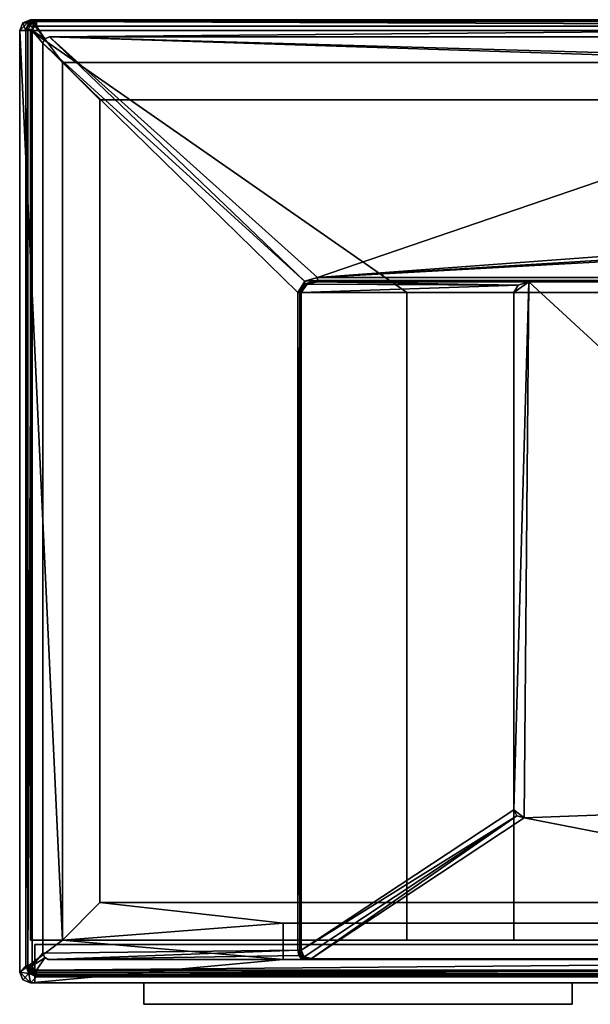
# Model space of a CAD drawing. Header units: millimetres. Extents: x -295 to 295, y -237 to 224.
# Tile 1 of 16: x -295 to -28, y -237 to 224. Entities that reach past the tile are written whole.
import ezdxf

# ---------------------------------------------------------------- set-up
doc = ezdxf.new("R2010")
doc.units = ezdxf.units.MM
doc.layers.add('P-SANR-FIXT', color=6, linetype='Continuous', lineweight=30)

msp = doc.modelspace()

# ---------------------------------------------------------------- meshes
at = {"layer": 'P-SANR-FIXT'}
mesh = msp.add_polyface(dxfattribs=at)
corners = [(-295, 218.53, 552), (-293.53, 222.07, 552), (-289.99, 223.53, 552), (289.99, 223.53, 552), (293.53, 222.07, 552), (295, 218.53, 552), (295, -221.47, 552), (293.54, -225, 552), (290.01, -226.47, 552), (-290.01, -226.47, 552), (-293.54, -225, 552), (-295, -221.47, 552), (-172, -206.46, 552), (-172, -215.6, 552), (285.75, -215.6, 552), (285.75, -182.59, 552), (274.99, -182.59, 552), (274.99, 203.53, 552), (-274.99, 203.53, 552), (-274.99, -206.46, 552)]
mesh.append_faces([[corners[k] for k in face] for face in [(13, 19, 12)]], dxfattribs={"vtx0": -1})
mesh.append_faces([[corners[k] for k in face] for face in [(19, 13, 9, 11)]], dxfattribs={"vtx0": -1, "vtx1": -1, "vtx2": -1, "vtx3": -1})
mesh.append_faces([[corners[k] for k in face] for face in [(6, 14, 15, 5)]], dxfattribs={"vtx0": -1, "vtx2": -1})
mesh.append_faces([[corners[k] for k in face] for face in [(10, 11, 9)]], dxfattribs={"vtx1": -1})
mesh.append_faces([[corners[k] for k in face] for face in [(11, 0, 19)]], dxfattribs={"vtx1": -1, "vtx2": -1})
mesh.append_faces([[corners[k] for k in face] for face in [(18, 19, 0, 2)]], dxfattribs={"vtx1": -1, "vtx2": -1, "vtx3": -1})
mesh.append_faces([[corners[k] for k in face] for face in [(17, 18, 2, 3), (8, 9, 13, 14)]], dxfattribs={"vtx1": -1, "vtx3": -1})
mesh.append_faces([[corners[k] for k in face] for face in [(0, 1, 2)]], dxfattribs={"vtx2": -1})
mesh.append_faces([[corners[k] for k in face] for face in [(15, 16, 17, 5), (3, 4, 5, 17), (6, 7, 8, 14)]], dxfattribs={"vtx2": -1, "vtx3": -1})
mesh = msp.add_polyface(dxfattribs=at)
corners = [(-292.13, 218.53, 614.14), (-290.67, 222.07, 614.1), (-287.13, 223.53, 614), (-289.99, 223.53, 552), (-293.53, 222.07, 552), (-295, 218.53, 552)]
mesh.append_faces([[corners[k] for k in face] for face in [(0, 4, 5)]], dxfattribs={"vtx0": -1})
mesh.append_faces([[corners[k] for k in face] for face in [(1, 3, 4), (4, 0, 1)]], dxfattribs={"vtx0": -1, "vtx2": -1})
mesh.append_faces([[corners[k] for k in face] for face in [(1, 2, 3)]], dxfattribs={"vtx2": -1})
mesh = msp.add_polyface(dxfattribs=at)
corners = [(-287.13, 220.53, 617), (-287.13, 222.65, 616.12), (-287.13, 223.53, 614), (-290.67, 222.07, 614.1), (-292.13, 218.53, 614.14), (-291.21, 218.53, 616.17), (-289.14, 218.53, 617), (-288.55, 219.95, 617), (-288.74, 219.49, 617), (-290.14, 220.86, 616.4), (-291.45, 220.42, 615.29), (-289.99, 222.17, 615.44), (-288.82, 222.01, 616.35), (-287.13, 221.59, 616.56), (-288.9, 222.8, 614.05)]
mesh.append_faces([[corners[k] for k in face] for face in [(5, 10, 4)]], dxfattribs={"vtx0": -1, "vtx1": -1})
mesh.append_faces([[corners[k] for k in face] for face in [(5, 8, 9), (7, 13, 12), (10, 9, 11), (5, 9, 10), (3, 10, 11), (11, 9, 12), (11, 1, 14), (1, 11, 12), (12, 9, 7)]], dxfattribs={"vtx0": -1, "vtx1": -1, "vtx2": -1})
mesh.append_faces([[corners[k] for k in face] for face in [(8, 7, 9), (3, 4, 10), (13, 1, 12), (14, 3, 11)]], dxfattribs={"vtx1": -1, "vtx2": -1})
mesh.append_faces([[corners[k] for k in face] for face in [(5, 6, 8), (7, 0, 13), (1, 2, 14)]], dxfattribs={"vtx2": -1})
mesh = msp.add_polyface(dxfattribs=at)
corners = [(-287.13, 223.53, 614), (287.13, 223.53, 614), (289.99, 223.53, 552), (-289.99, 223.53, 552)]
mesh.append_faces([[corners[k] for k in face] for face in [(1, 2, 3, 0)]])
mesh = msp.add_polyface(dxfattribs=at)
corners = [(287.13, 220.53, 617), (287.13, 222.65, 616.12), (287.13, 223.53, 614), (-287.13, 223.53, 614), (-287.13, 222.65, 616.12), (-287.13, 220.53, 617)]
mesh.append_faces([[corners[k] for k in face] for face in [(1, 3, 4), (4, 0, 1)]], dxfattribs={"vtx0": -1, "vtx2": -1})
mesh.append_faces([[corners[k] for k in face] for face in [(2, 3, 1)]], dxfattribs={"vtx1": -1})
mesh.append_faces([[corners[k] for k in face] for face in [(4, 5, 0)]], dxfattribs={"vtx2": -1})
mesh = msp.add_polyface(dxfattribs=at)
corners = [(-292.13, -218.6, 614.14), (-292.13, 218.53, 614.14), (-295, 218.53, 552), (-295, -221.47, 552)]
mesh.append_faces([[corners[k] for k in face] for face in [(2, 3, 0, 1)]])
mesh = msp.add_polyface(dxfattribs=at)
corners = [(-289.14, 218.53, 617), (-291.21, 218.53, 616.17), (-292.13, 218.53, 614.14), (-292.13, -218.6, 614.14), (-291.21, -218.6, 616.17), (-289.14, -218.6, 617)]
mesh.append_faces([[corners[k] for k in face] for face in [(1, 3, 4), (4, 0, 1)]], dxfattribs={"vtx0": -1, "vtx2": -1})
mesh.append_faces([[corners[k] for k in face] for face in [(2, 3, 1)]], dxfattribs={"vtx1": -1})
mesh.append_faces([[corners[k] for k in face] for face in [(4, 5, 0)]], dxfattribs={"vtx2": -1})
mesh = msp.add_polyface(dxfattribs=at)
corners = [(-290, 218.5), (290, 218.5), (290, -206.5), (-290, -206.5)]
mesh.append_faces([[corners[k] for k in face] for face in [(3, 0, 1, 2)]])
mesh = msp.add_polyface(dxfattribs=at)
corners = [(-290, 218.5, 552), (-290, 218.5), (-290, -206.5), (-290, -206.5, 552)]
mesh.append_faces([[corners[k] for k in face] for face in [(3, 0, 1, 2)]])
mesh = msp.add_polyface(dxfattribs=at)
corners = [(251.28, 96, 552), (251.28, -206.5, 552), (290, -206.5, 552), (290, 218.5, 552), (-290, 218.5, 552), (-290, -206.5, 552), (-114.13, -206.5, 552), (-114.13, 96, 552)]
mesh.append_faces([[corners[k] for k in face] for face in [(7, 4, 5, 6)]], dxfattribs={"vtx0": -1})
mesh.append_faces([[corners[k] for k in face] for face in [(2, 3, 0, 1)]], dxfattribs={"vtx1": -1})
mesh.append_faces([[corners[k] for k in face] for face in [(7, 0, 3, 4)]], dxfattribs={"vtx1": -1, "vtx3": -1})
mesh = msp.add_polyface(dxfattribs=at)
corners = [(290, 218.5, 552), (290, 218.5), (-290, 218.5), (-290, 218.5, 552)]
mesh.append_faces([[corners[k] for k in face] for face in [(2, 3, 0, 1)]])
mesh = msp.add_polyface(dxfattribs=at)
corners = [(-289.13, -218.6, 617), (-288.55, -220.02, 617), (-287.14, -220.6, 617), (287.14, -220.6, 617), (288.55, -220.02, 617), (289.14, -218.6, 617), (289.13, 218.53, 617), (288.55, 219.95, 617), (287.13, 220.53, 617), (-287.13, 220.53, 617), (-288.55, 219.95, 617), (-289.14, 218.53, 617), (-281.13, 215.53, 617), (281.13, 215.53, 617), (283.25, 214.65, 617), (284.13, 212.53, 617), (284.13, -212.6, 617), (283.25, -214.72, 617), (281.13, -215.6, 617), (-281.13, -215.6, 617), (-283.25, -214.72, 617), (-284.13, -212.6, 617), (-284.13, 212.53, 617), (-283.25, 214.65, 617)]
mesh.append_faces([[corners[k] for k in face] for face in [(6, 15, 16, 5), (3, 17, 18, 2), (9, 23, 12, 8)]], dxfattribs={"vtx0": -1, "vtx2": -1})
mesh.append_faces([[corners[k] for k in face] for face in [(14, 15, 6), (13, 14, 8, 12), (16, 17, 5), (22, 23, 11), (20, 21, 0), (19, 20, 2, 18)]], dxfattribs={"vtx1": -1, "vtx2": -1})
mesh.append_faces([[corners[k] for k in face] for face in [(21, 22, 11, 0)]], dxfattribs={"vtx1": -1, "vtx3": -1})
mesh.append_faces([[corners[k] for k in face] for face in [(6, 7, 8, 14), (3, 4, 5, 17), (9, 10, 11, 23), (0, 1, 2, 20)]], dxfattribs={"vtx2": -1, "vtx3": -1})
mesh = msp.add_polyface(dxfattribs=at)
corners = [(-162.98, -215.53, 612), (-164.54, -213.65, 612), (-165.07, -211.26, 612), (-165.07, 96.03, 612), (-161.86, 101.15, 612), (-155.96, 103.03, 612), (277.34, 103.03, 612), (281.08, 102.19, 612), (284.07, 99.8, 612), (284.07, 213.16, 612), (283.02, 214.87, 612), (281.13, 215.53, 612), (-281.13, 215.53, 612), (-283.25, 214.65, 612), (-284.13, 212.53, 612), (-284.13, -212.6, 612), (-283.47, -214.49, 612), (-281.76, -215.53, 612), (258.84, 198.78, 612), (258.84, 123.78, 612), (257.38, 120.25, 612), (253.84, 118.78, 612), (128.84, 118.78, 612), (125.31, 120.25, 612), (123.84, 123.78, 612), (123.84, 198.78, 612), (125.31, 202.32, 612), (128.84, 203.78, 612), (253.84, 203.78, 612), (257.38, 202.32, 612)]
mesh.append_faces([[corners[k] for k in face] for face in [(1, 17, 0), (11, 9, 10)]], dxfattribs={"vtx0": -1})
mesh.append_faces([[corners[k] for k in face] for face in [(21, 6, 20), (4, 14, 3), (25, 5, 24), (18, 11, 29)]], dxfattribs={"vtx0": -1, "vtx1": -1})
mesh.append_faces([[corners[k] for k in face] for face in [(17, 1, 2), (15, 2, 3, 14), (12, 4, 5), (5, 22, 23), (22, 5, 6, 21), (12, 26, 27)]], dxfattribs={"vtx0": -1, "vtx2": -1})
mesh.append_faces([[corners[k] for k in face] for face in [(5, 25, 26, 12)]], dxfattribs={"vtx0": -1, "vtx2": -1, "vtx3": -1})
mesh.append_faces([[corners[k] for k in face] for face in [(23, 24, 5), (28, 29, 11)]], dxfattribs={"vtx1": -1, "vtx2": -1})
mesh.append_faces([[corners[k] for k in face] for face in [(18, 19, 9, 11)]], dxfattribs={"vtx1": -1, "vtx2": -1, "vtx3": -1})
mesh.append_faces([[corners[k] for k in face] for face in [(6, 7, 19, 20), (11, 12, 27, 28)]], dxfattribs={"vtx1": -1, "vtx3": -1})
mesh.append_faces([[corners[k] for k in face] for face in [(15, 16, 17, 2), (7, 8, 9, 19), (12, 13, 14, 4)]], dxfattribs={"vtx2": -1, "vtx3": -1})
mesh = msp.add_polyface(dxfattribs=at)
corners = [(-284.13, 212.53, 612), (-283.25, 214.65, 612), (-281.13, 215.53, 612), (-281.13, 215.53, 617), (-283.25, 214.65, 617), (-284.13, 212.53, 617)]
mesh.append_faces([[corners[k] for k in face] for face in [(4, 1, 2, 3)]], dxfattribs={"vtx0": -1})
mesh.append_faces([[corners[k] for k in face] for face in [(4, 5, 0, 1)]], dxfattribs={"vtx3": -1})
mesh = msp.add_polyface(dxfattribs=at)
corners = [(-284.13, -212.6, 617), (-284.13, -212.6, 612), (-284.13, 212.53, 612), (-284.13, 212.53, 617)]
mesh.append_faces([[corners[k] for k in face] for face in [(3, 0, 1, 2)]])
mesh = msp.add_polyface(dxfattribs=at)
corners = [(281.13, 215.53, 612), (281.13, 215.53, 617), (-281.13, 215.53, 617), (-281.13, 215.53, 612)]
mesh.append_faces([[corners[k] for k in face] for face in [(1, 2, 3, 0)]])
mesh = msp.add_polyface(dxfattribs=at)
corners = [(257.5, 186.04, 352), (-257.5, 186.04, 352), (-274.99, 203.53, 552), (274.99, 203.53, 552)]
mesh.append_faces([[corners[k] for k in face] for face in [(1, 2, 3, 0)]])
mesh = msp.add_polyface(dxfattribs=at)
corners = [(-257.5, 186.04, 352), (-257.5, -188.96, 352), (-274.99, -206.46, 552), (-274.99, 203.53, 552)]
mesh.append_faces([[corners[k] for k in face] for face in [(1, 2, 3, 0)]])
mesh = msp.add_polyface(dxfattribs=at)
corners = [(257.5, -188.96, 352), (-257.5, -188.96, 352), (-257.5, 186.04, 352), (257.5, 186.04, 352)]
mesh.append_faces([[corners[k] for k in face] for face in [(3, 0, 1, 2)]])
mesh = msp.add_polyface(dxfattribs=at)
corners = [(-165.07, 96.03, 612), (-164.22, 96.03, 611.81), (-163.53, 96.03, 611.28), (-160.75, 99.9, 610.81), (-155.96, 101.03, 610), (-155.96, 101.62, 611.41), (-155.96, 103.03, 612), (-161.96, 101.3, 612), (-161.76, 100.15, 611.71), (-158.96, 100.94, 611.16), (-162.14, 97.97, 611.05), (-163.78, 96.03, 611.47), (-162.13, 99.33, 611.4), (-163.51, 98.66, 612)]
mesh.append_faces([[corners[k] for k in face] for face in [(5, 9, 4)]], dxfattribs={"vtx0": -1, "vtx1": -1})
mesh.append_faces([[corners[k] for k in face] for face in [(8, 1, 12), (5, 7, 8), (5, 8, 9), (8, 13, 1), (8, 12, 9), (3, 9, 12), (10, 12, 11)]], dxfattribs={"vtx0": -1, "vtx1": -1, "vtx2": -1})
mesh.append_faces([[corners[k] for k in face] for face in [(9, 3, 4), (12, 1, 11), (8, 7, 13)]], dxfattribs={"vtx0": -1, "vtx2": -1})
mesh.append_faces([[corners[k] for k in face] for face in [(0, 1, 13)]], dxfattribs={"vtx1": -1})
mesh.append_faces([[corners[k] for k in face] for face in [(10, 3, 12)]], dxfattribs={"vtx1": -1, "vtx2": -1})
mesh.append_faces([[corners[k] for k in face] for face in [(5, 6, 7), (11, 2, 10)]], dxfattribs={"vtx2": -1})
mesh = msp.add_polyface(dxfattribs=at)
corners = [(-155.96, 103.03, 612), (-155.96, 101.62, 611.41), (-155.96, 101.03, 610), (277.34, 101.03, 610), (277.34, 101.62, 611.41), (277.34, 103.03, 612)]
mesh.append_faces([[corners[k] for k in face] for face in [(3, 4, 1, 2)]], dxfattribs={"vtx1": -1})
mesh.append_faces([[corners[k] for k in face] for face in [(5, 0, 1, 4)]], dxfattribs={"vtx2": -1})
mesh = msp.add_polyface(dxfattribs=at)
corners = [(-155.96, 101.03, 610), (-160.69, 99.9, 610.74), (-163.53, 96.03, 611.28), (-64.13, 96.03, 492), (-62.11, 99.57, 491.86), (-57.23, 101.03, 491.53)]
mesh.append_faces([[corners[k] for k in face] for face in [(4, 0, 1)]], dxfattribs={"vtx0": -1, "vtx2": -1})
mesh.append_faces([[corners[k] for k in face] for face in [(5, 0, 4)]], dxfattribs={"vtx1": -1})
mesh.append_faces([[corners[k] for k in face] for face in [(1, 2, 4)]], dxfattribs={"vtx1": -1, "vtx2": -1})
mesh.append_faces([[corners[k] for k in face] for face in [(2, 3, 4)]], dxfattribs={"vtx2": -1})
mesh = msp.add_polyface(dxfattribs=at)
corners = [(277.34, 101.03, 610), (-155.96, 101.03, 610), (-57.23, 101.03, 491.53), (202.77, 101.03, 473.82)]
mesh.append_faces([[corners[k] for k in face] for face in [(2, 3, 0, 1)]])
mesh = msp.add_polyface(dxfattribs=at)
corners = [(204.04, -139.54, 473.74), (207.08, -138.19, 473.53), (208.27, -134.99, 473.45), (208.27, 96.03, 473.45), (206.66, 99.57, 473.56), (202.77, 101.03, 473.82), (-57.23, 101.03, 491.53), (-62.11, 99.57, 491.86), (-64.13, 96.03, 492), (-64.13, -145.64, 492), (-62.81, -148.44, 491.91), (-59.36, -149.41, 491.68)]
mesh.append_faces([[corners[k] for k in face] for face in [(9, 6, 8), (6, 0, 5)]], dxfattribs={"vtx0": -1, "vtx1": -1})
mesh.append_faces([[corners[k] for k in face] for face in [(6, 9, 11), (5, 0, 2)]], dxfattribs={"vtx0": -1, "vtx1": -1, "vtx2": -1})
mesh.append_faces([[corners[k] for k in face] for face in [(10, 11, 9), (1, 2, 0)]], dxfattribs={"vtx1": -1})
mesh.append_faces([[corners[k] for k in face] for face in [(11, 0, 6), (2, 3, 5)]], dxfattribs={"vtx1": -1, "vtx2": -1})
mesh.append_faces([[corners[k] for k in face] for face in [(6, 7, 8), (3, 4, 5)]], dxfattribs={"vtx2": -1})
mesh = msp.add_polyface(dxfattribs=at)
corners = [(-165.07, -211.26, 612), (-164.22, -211.26, 611.81), (-163.53, -211.26, 611.28), (-163.53, 96.03, 611.28), (-164.22, 96.03, 611.81), (-165.07, 96.03, 612)]
mesh.append_faces([[corners[k] for k in face] for face in [(4, 2, 3)]], dxfattribs={"vtx0": -1})
mesh.append_faces([[corners[k] for k in face] for face in [(5, 1, 4), (2, 4, 1)]], dxfattribs={"vtx0": -1, "vtx1": -1})
mesh.append_faces([[corners[k] for k in face] for face in [(0, 1, 5)]], dxfattribs={"vtx1": -1})
mesh = msp.add_polyface(dxfattribs=at)
corners = [(-163.53, 96.03, 611.28), (-163.53, -211.26, 611.28), (-64.13, -145.64, 492), (-64.13, 96.03, 492)]
mesh.append_faces([[corners[k] for k in face] for face in [(0, 1, 2, 3)]])
mesh = msp.add_polyface(dxfattribs=at)
corners = [(-114.13, -206.5, 552), (-64.13, -206.5, 492), (-64.13, 96, 492), (-114.13, 96, 552)]
mesh.append_faces([[corners[k] for k in face] for face in [(2, 3, 0, 1)]])
mesh = msp.add_polyface(dxfattribs=at)
corners = [(251.28, 96, 552), (-114.13, 96, 552), (-64.13, 96, 492), (208.27, 96, 473.45)]
mesh.append_faces([[corners[k] for k in face] for face in [(2, 3, 0, 1)]])
mesh = msp.add_polyface(dxfattribs=at)
corners = [(-64.13, -206.5, 492), (208.27, -206.5, 473.45), (208.27, 96, 473.45), (-64.13, 96, 492)]
mesh.append_faces([[corners[k] for k in face] for face in [(3, 0, 1, 2)]])
mesh = msp.add_polyface(dxfattribs=at)
corners = [(-172, -198.61, 462.22), (267.14, -198.61, 462.22), (267.14, -133.2, 462.22), (285.75, -133.2, 462.22), (285.75, -215.6, 462.22), (-172, -215.6, 462.22)]
mesh.append_faces([[corners[k] for k in face] for face in [(1, 4, 5, 0)]], dxfattribs={"vtx0": -1})
mesh.append_faces([[corners[k] for k in face] for face in [(1, 2, 3, 4)]], dxfattribs={"vtx3": -1})
mesh = msp.add_polyface(dxfattribs=at)
corners = [(-160.33, -215.35, 611.55), (279.51, -215.35, 611.55), (204.04, -139.54, 473.74), (-59.36, -149.41, 491.68), (-158.77, -215.03, 610.96), (-159.54, -215.2, 611.27)]
mesh.append_faces([[corners[k] for k in face] for face in [(5, 1, 4)]], dxfattribs={"vtx0": -1, "vtx1": -1})
mesh.append_faces([[corners[k] for k in face] for face in [(1, 3, 4)]], dxfattribs={"vtx0": -1, "vtx2": -1})
mesh.append_faces([[corners[k] for k in face] for face in [(1, 2, 3), (5, 0, 1)]], dxfattribs={"vtx2": -1})
mesh = msp.add_polyface(dxfattribs=at)
corners = [(-163.53, -211.26, 611.28), (-162.11, -214.29, 611.31), (-158.77, -215.03, 610.96), (-59.36, -149.41, 491.68), (-62.81, -148.44, 491.91), (-64.13, -145.64, 492)]
mesh.append_faces([[corners[k] for k in face] for face in [(4, 2, 3)]], dxfattribs={"vtx0": -1})
mesh.append_faces([[corners[k] for k in face] for face in [(1, 4, 0)]], dxfattribs={"vtx0": -1, "vtx1": -1})
mesh.append_faces([[corners[k] for k in face] for face in [(5, 0, 4)]], dxfattribs={"vtx1": -1})
mesh.append_faces([[corners[k] for k in face] for face in [(1, 2, 4)]], dxfattribs={"vtx1": -1, "vtx2": -1})
mesh = msp.add_polyface(dxfattribs=at)
corners = [(-172, -198.61, 462.22), (-172, -206.46, 552), (-274.99, -206.46, 552), (-257.5, -188.96, 352), (257.5, -188.96, 352), (267.14, -198.61, 462.22)]
mesh.append_faces([[corners[k] for k in face] for face in [(2, 0, 1)]], dxfattribs={"vtx0": -1})
mesh.append_faces([[corners[k] for k in face] for face in [(2, 3, 0)]], dxfattribs={"vtx1": -1, "vtx2": -1})
mesh.append_faces([[corners[k] for k in face] for face in [(4, 5, 0, 3)]], dxfattribs={"vtx2": -1})
mesh = msp.add_polyface(dxfattribs=at)
corners = [(-172, -206.46, 552), (-172, -198.61, 462.22), (-172, -215.6, 462.22), (-172, -215.6, 552)]
mesh.append_faces([[corners[k] for k in face] for face in [(0, 1, 2, 3)]])
mesh = msp.add_polyface(dxfattribs=at)
corners = [(251.28, -206.5, 552), (208.27, -206.5, 473.45), (-64.13, -206.5, 492), (-114.13, -206.5, 552), (-290, -206.5, 552), (-290, -206.5), (290, -206.5), (290, -206.5, 552)]
mesh.append_faces([[corners[k] for k in face] for face in [(1, 6, 7, 0)]], dxfattribs={"vtx0": -1})
mesh.append_faces([[corners[k] for k in face] for face in [(6, 1, 2)]], dxfattribs={"vtx0": -1, "vtx2": -1})
mesh.append_faces([[corners[k] for k in face] for face in [(2, 4, 5, 6)]], dxfattribs={"vtx0": -1, "vtx3": -1})
mesh.append_faces([[corners[k] for k in face] for face in [(3, 4, 2)]], dxfattribs={"vtx1": -1})
mesh = msp.add_polyface(dxfattribs=at)
corners = [(-288, -208.5, 550), (-288, -208.5, 2), (-288, -226.5, 2), (-288, -226.5, 550)]
mesh.append_faces([[corners[k] for k in face] for face in [(2, 3, 0, 1)]])
mesh = msp.add_polyface(dxfattribs=at)
corners = [(-2, -208.5, 550), (-288, -208.5, 550), (-288, -226.5, 550), (-2, -226.5, 550)]
mesh.append_faces([[corners[k] for k in face] for face in [(2, 3, 0, 1)]])
mesh = msp.add_polyface(dxfattribs=at)
corners = [(-288, -208.5, 2), (-2, -208.5, 2), (-2, -226.5, 2), (-288, -226.5, 2)]
mesh.append_faces([[corners[k] for k in face] for face in [(2, 3, 0, 1)]])
mesh = msp.add_polyface(dxfattribs=at)
corners = [(-2, -208.5, 2), (-288, -208.5, 2), (-288, -208.5, 550), (-2, -208.5, 550)]
mesh.append_faces([[corners[k] for k in face] for face in [(0, 1, 2, 3)]])
mesh = msp.add_polyface(dxfattribs=at)
corners = [(-160.33, -215.35, 611.55), (-159.54, -215.2, 611.27), (-158.77, -215.03, 610.96), (-162.17, -214.33, 611.37), (-163.53, -211.26, 611.28), (-164.22, -211.26, 611.81), (-165.07, -211.26, 612), (-164.55, -213.65, 612), (-162.98, -215.53, 612), (-161.64, -215.49, 611.87), (-160.28, -214.72, 611.15), (-162.58, -214.51, 611.7), (-163.79, -213.81, 611.91), (-162.85, -212.79, 611.33), (-163.76, -213, 611.74)]
mesh.append_faces([[corners[k] for k in face] for face in [(10, 1, 2)]], dxfattribs={"vtx0": -1})
mesh.append_faces([[corners[k] for k in face] for face in [(6, 12, 5), (7, 12, 6), (8, 12, 7), (5, 14, 4), (9, 12, 8), (1, 10, 0)]], dxfattribs={"vtx0": -1, "vtx1": -1})
mesh.append_faces([[corners[k] for k in face] for face in [(14, 5, 12), (11, 0, 3), (9, 11, 12), (14, 11, 13), (12, 11, 14)]], dxfattribs={"vtx0": -1, "vtx1": -1, "vtx2": -1})
mesh.append_faces([[corners[k] for k in face] for face in [(14, 13, 4), (11, 9, 0), (11, 3, 13)]], dxfattribs={"vtx0": -1, "vtx2": -1})
mesh.append_faces([[corners[k] for k in face] for face in [(10, 3, 0)]], dxfattribs={"vtx1": -1, "vtx2": -1})
mesh = msp.add_polyface(dxfattribs=at)
corners = [(-281.13, -215.6, 612.51), (-281.45, -215.58, 612.26), (-281.76, -215.53, 612), (-283.47, -214.49, 612), (-284.13, -212.6, 612), (-284.13, -212.6, 617), (-283.25, -214.72, 617), (-281.13, -215.6, 617)]
mesh.append_faces([[corners[k] for k in face] for face in [(5, 3, 4)]], dxfattribs={"vtx0": -1})
mesh.append_faces([[corners[k] for k in face] for face in [(1, 3, 6)]], dxfattribs={"vtx0": -1, "vtx1": -1, "vtx2": -1})
mesh.append_faces([[corners[k] for k in face] for face in [(6, 0, 1), (3, 5, 6)]], dxfattribs={"vtx0": -1, "vtx2": -1})
mesh.append_faces([[corners[k] for k in face] for face in [(7, 0, 6)]], dxfattribs={"vtx1": -1})
mesh.append_faces([[corners[k] for k in face] for face in [(1, 2, 3)]], dxfattribs={"vtx2": -1})
mesh = msp.add_polyface(dxfattribs=at)
corners = [(-281.76, -215.53, 612), (-281.45, -215.58, 612.26), (-281.13, -215.6, 612.51), (279.51, -215.6, 612.51), (279.51, -215.54, 612.02), (279.51, -215.35, 611.55), (-160.33, -215.35, 611.55), (-161.64, -215.49, 611.87), (-162.98, -215.53, 612)]
mesh.append_faces([[corners[k] for k in face] for face in [(7, 5, 6)]], dxfattribs={"vtx0": -1})
mesh.append_faces([[corners[k] for k in face] for face in [(3, 8, 2)]], dxfattribs={"vtx0": -1, "vtx1": -1})
mesh.append_faces([[corners[k] for k in face] for face in [(7, 8, 4), (4, 5, 7), (1, 2, 8), (3, 4, 8)]], dxfattribs={"vtx1": -1, "vtx2": -1})
mesh.append_faces([[corners[k] for k in face] for face in [(8, 0, 1)]], dxfattribs={"vtx2": -1})
mesh = msp.add_polyface(dxfattribs=at)
corners = [(279.51, -215.6, 612.51), (-281.13, -215.6, 612.51), (-281.13, -215.6, 617), (281.13, -215.6, 617), (281.13, -215.6, 613.08), (280.35, -215.6, 612.7)]
mesh.append_faces([[corners[k] for k in face] for face in [(3, 4, 5, 0), (0, 1, 2, 3)]], dxfattribs={"vtx3": -1})
mesh = msp.add_polyface(dxfattribs=at)
corners = [(285.75, -215.6, 552), (-172, -215.6, 552), (-172, -215.6, 462.22), (285.75, -215.6, 462.22)]
mesh.append_faces([[corners[k] for k in face] for face in [(3, 0, 1, 2)]])
mesh = msp.add_polyface(dxfattribs=at)
corners = [(-287.14, -223.6, 614.14), (-290.67, -222.13, 614.2), (-292.13, -218.6, 614.14), (-295, -221.47, 552), (-293.54, -225, 552), (-290.01, -226.47, 552)]
mesh.append_faces([[corners[k] for k in face] for face in [(1, 5, 0)]], dxfattribs={"vtx0": -1})
mesh.append_faces([[corners[k] for k in face] for face in [(5, 1, 4)]], dxfattribs={"vtx0": -1, "vtx1": -1})
mesh.append_faces([[corners[k] for k in face] for face in [(1, 3, 4)]], dxfattribs={"vtx0": -1, "vtx2": -1})
mesh.append_faces([[corners[k] for k in face] for face in [(1, 2, 3)]], dxfattribs={"vtx2": -1})
mesh = msp.add_polyface(dxfattribs=at)
corners = [(-287.14, -223.6, 614.14), (-287.14, -223.42, 615.03), (-287.14, -222.98, 615.83), (-287.14, -222.32, 616.46), (-287.14, -221.5, 616.86), (-287.14, -220.6, 617), (-288.55, -220.02, 617), (-289.13, -218.6, 617), (-291.21, -218.6, 616.17), (-292.13, -218.6, 614.14), (-290.67, -222.13, 614.2), (-289.96, -221.51, 616.19), (-288.09, -220.21, 617), (-289.03, -221.05, 616.79), (-289.51, -222.61, 614.18), (-288.84, -219.31, 617), (-290.12, -220.03, 616.7), (-291.04, -220.26, 615.99), (-290.17, -218.6, 616.58)]
mesh.append_faces([[corners[k] for k in face] for face in [(2, 11, 1), (10, 17, 9)]], dxfattribs={"vtx0": -1, "vtx1": -1})
mesh.append_faces([[corners[k] for k in face] for face in [(8, 17, 16), (16, 11, 13), (12, 13, 4), (16, 15, 18), (13, 11, 3), (6, 16, 13), (11, 14, 1), (11, 16, 17), (17, 10, 11)]], dxfattribs={"vtx0": -1, "vtx1": -1, "vtx2": -1})
mesh.append_faces([[corners[k] for k in face] for face in [(13, 3, 4), (13, 12, 6), (11, 10, 14)]], dxfattribs={"vtx0": -1, "vtx2": -1})
mesh.append_faces([[corners[k] for k in face] for face in [(2, 3, 11), (6, 15, 16), (8, 9, 17), (18, 8, 16)]], dxfattribs={"vtx1": -1, "vtx2": -1})
mesh.append_faces([[corners[k] for k in face] for face in [(4, 5, 12), (14, 0, 1), (15, 7, 18)]], dxfattribs={"vtx2": -1})
mesh = msp.add_polyface(dxfattribs=at)
corners = [(-287.14, -220.6, 617), (-287.14, -221.5, 616.86), (-287.14, -222.32, 616.46), (-287.14, -222.98, 615.83), (-287.14, -223.42, 615.03), (-287.14, -223.6, 614.14), (287.14, -223.6, 614.14), (287.14, -222.67, 616.17), (287.14, -220.6, 617)]
mesh.append_faces([[corners[k] for k in face] for face in [(4, 7, 3), (7, 4, 6)]], dxfattribs={"vtx0": -1, "vtx1": -1})
mesh.append_faces([[corners[k] for k in face] for face in [(7, 2, 3)]], dxfattribs={"vtx0": -1, "vtx2": -1})
mesh.append_faces([[corners[k] for k in face] for face in [(0, 1, 8)]], dxfattribs={"vtx1": -1})
mesh.append_faces([[corners[k] for k in face] for face in [(7, 8, 1), (1, 2, 7)]], dxfattribs={"vtx1": -1, "vtx2": -1})
mesh.append_faces([[corners[k] for k in face] for face in [(4, 5, 6)]], dxfattribs={"vtx2": -1})
mesh = msp.add_polyface(dxfattribs=at)
corners = [(287.14, -223.6, 614.14), (-287.14, -223.6, 614.14), (-290.01, -226.47, 552), (290.01, -226.47, 552)]
mesh.append_faces([[corners[k] for k in face] for face in [(2, 3, 0, 1)]])
mesh = msp.add_polyface(dxfattribs=at)
corners = [(-288, -226.5, 2), (-2, -226.5, 2), (-2, -226.5, 550), (-288, -226.5, 550)]
mesh.append_faces([[corners[k] for k in face] for face in [(2, 3, 0, 1)]])
mesh = msp.add_polyface(dxfattribs=at)
corners = [(-237, -226.5, 544), (-37, -226.5, 544), (-37, -236.5, 544), (-237, -236.5, 544)]
mesh.append_faces([[corners[k] for k in face] for face in [(2, 3, 0, 1)]])
mesh = msp.add_polyface(dxfattribs=at)
corners = [(-237, -226.5, 550), (-237, -226.5, 544), (-237, -236.5, 544), (-237, -236.5, 550)]
mesh.append_faces([[corners[k] for k in face] for face in [(2, 3, 0, 1)]])
mesh = msp.add_polyface(dxfattribs=at)
corners = [(-37, -226.5, 550), (-237, -226.5, 550), (-237, -236.5, 550), (-37, -236.5, 550)]
mesh.append_faces([[corners[k] for k in face] for face in [(3, 0, 1, 2)]])
mesh = msp.add_polyface(dxfattribs=at)
corners = [(-37, -226.5, 550), (-37, -226.5, 544), (-237, -226.5, 544), (-237, -226.5, 550)]
mesh.append_faces([[corners[k] for k in face] for face in [(1, 2, 3, 0)]])
mesh = msp.add_polyface(dxfattribs=at)
corners = [(-37, -226.5, 544), (-37, -226.5, 550), (-37, -236.5, 550), (-37, -236.5, 544)]
mesh.append_faces([[corners[k] for k in face] for face in [(2, 3, 0, 1)]])
mesh = msp.add_polyface(dxfattribs=at)
corners = [(-37, -236.5, 544), (-37, -236.5, 550), (-237, -236.5, 550), (-237, -236.5, 544)]
mesh.append_faces([[corners[k] for k in face] for face in [(2, 3, 0, 1)]])

doc.saveas('drawing.dxf')
